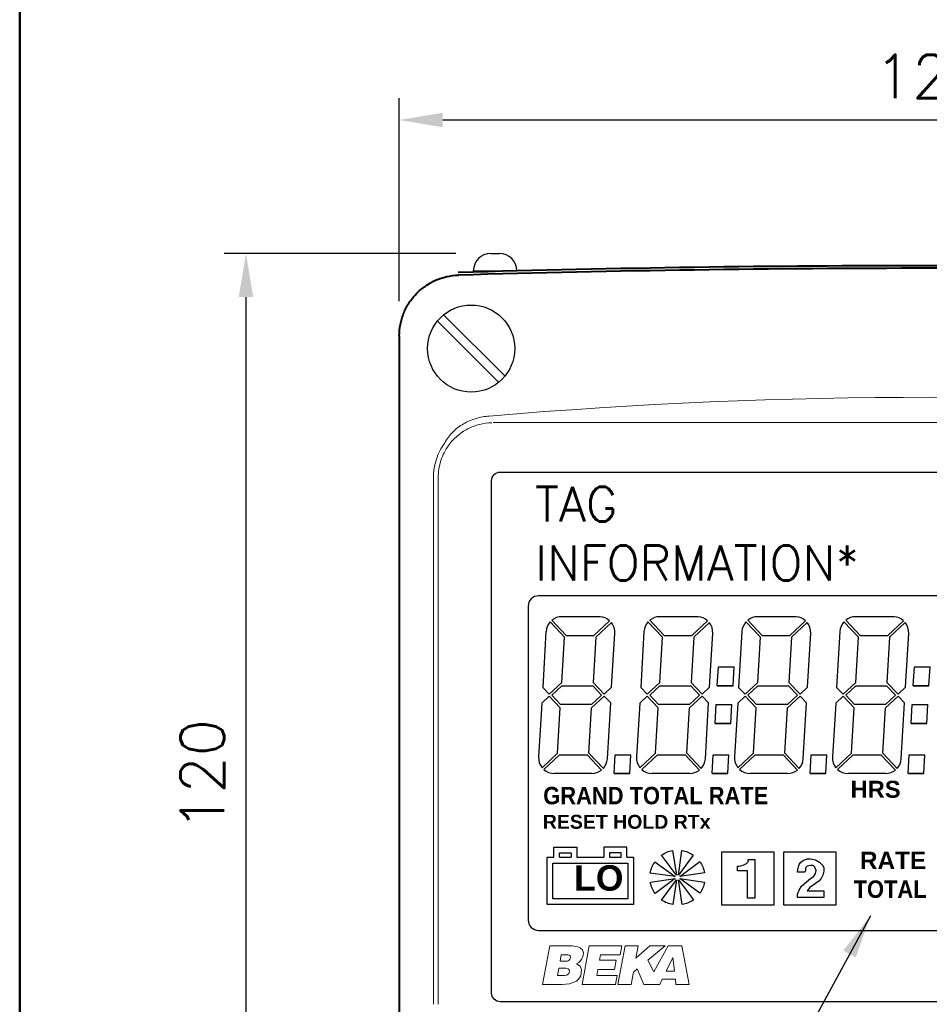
# Model space of a CAD drawing. Extents: x 0 to 501, y 0 to 275.
# Tile 3 of 10: x 6 to 59, y 144 to 201. Entities that reach past the tile are written whole.
import ezdxf

# ---------------------------------------------------------------- set-up
doc = ezdxf.new("R2010")
doc.units = 0
doc.header["$LTSCALE"] = 0.5
doc.header["$MEASUREMENT"] = 0
doc.layers.get('Defpoints').update_dxf_attribs({"color": 104, "lineweight": 0})
for name, color, linetype, lineweight in [('DISPLAY', 6, 'Continuous', 25), ('FINE', 5, 'Continuous', 9), ('OBJECT', 1, 'Continuous', 50)]:
    doc.layers.add(name, color=color, linetype=linetype, lineweight=lineweight)
doc.layers.add('FORMAT', color=7, linetype='Continuous')
doc.layers.add('TEXT', color=5, linetype='Continuous')
doc.styles.add('ROMANS', font='romans', dxfattribs={"height": 2.5})
doc.styles.add('SANSSERIFBOLD', font='sasb____.pfb', dxfattribs={"height": 2})
doc.dimstyles.new('DIMS', dxfattribs={"dimtxt": 2.5, "dimasz": 2.5, "dimexe": 1.25, "dimexo": 2, "dimgap": 1.25, "dimtad": 1, "dimdec": 4, "dimzin": 0, "dimdsep": 46, "dimtxsty": 'ROMANS', "dimcen": 2.5, "dimadec": 0, "dimazin": 0, "dimtfac": 1, "dimtdec": 4, "dimtmove": 0, "dimatfit": 3, "dimfxl": 0, "dimtolj": 1, "dimtzin": 0, "dimarcsym": 0})

# ---------------------------------------------------------------- blocks, each defined once
blk = doc.blocks.new('FORMAT A3 FIXED')
at = {"layer": 'FORMAT', "color": 1, "lineweight": 50}
blk.add_line((6.5, 268.438), (6.5, 6.5), dxfattribs=at)
blk = doc.blocks.new('*D86')
at = {"layer": 'Defpoints', "color": 0}
for p in [(33.534, 187.555), (19.486, 127.708), (31.782, 127.708)]:
    blk.add_point(p, dxfattribs=at)
at = {"layer": 'TEXT', "color": 0, "lineweight": -2}
for p, q in [((31.534, 187.555), (18.236, 187.555)), ((19.486, 185.055), (19.486, 130.208)), ((29.782, 127.708), (18.236, 127.708))]:
    blk.add_line(p, q, dxfattribs=at)
at = {"layer": 'TEXT', "color": 0}
for points in [[(19.903, 185.055), (19.07, 185.055), (19.486, 187.555)], [(19.07, 130.208), (19.903, 130.208), (19.486, 127.708)]]:
    blk.add_solid(points, dxfattribs=at)
at = {"layer": 'TEXT', "color": 0, "insert": (16.986, 157.632), "char_height": 2.5, "attachment_point": 5, "rotation": 90, "style": 'ROMANS'}
blk.add_mtext('\\A1;120', dxfattribs=at)
blk = doc.blocks.new('*D87')
at = {"layer": 'Defpoints', "color": 0}
for p in [(28.284, 195.217), (28.284, 182.817), (89.284, 182.817)]:
    blk.add_point(p, dxfattribs=at)
at = {"layer": 'TEXT', "color": 0, "lineweight": -2}
for p, q in [((28.284, 184.817), (28.284, 196.467)), ((89.284, 184.817), (89.284, 196.467)), ((86.784, 195.217), (30.784, 195.217))]:
    blk.add_line(p, q, dxfattribs=at)
at = {"layer": 'TEXT', "color": 0}
for points in [[(30.784, 195.634), (30.784, 194.8), (28.284, 195.217)], [(86.784, 194.8), (86.784, 195.634), (89.284, 195.217)]]:
    blk.add_solid(points, dxfattribs=at)
at = {"layer": 'TEXT', "color": 0, "insert": (58.784, 197.717), "char_height": 2.5, "attachment_point": 5, "style": 'ROMANS'}
blk.add_mtext('\\A1;122', dxfattribs=at)

msp = doc.modelspace()

# ---------------------------------------------------------------- linework, layer by layer
for p, q in [((34.003, 180.155), (30.477, 183.682)), ((34.357, 180.509), (30.83, 184.035)), ((39.813, 166.71), (37.604, 166.71)), ((45.435, 166.71), (43.226, 166.71)), ((51.058, 166.71), (48.849, 166.71)), ((56.68, 166.71), (54.471, 166.71)), ((37.766, 165.535), (36.937, 166.414)), ((37.04, 166.512), (37.871, 165.63)), ((39.46, 165.632), (40.358, 166.479)), ((40.458, 166.378), (39.559, 165.531)), ((43.388, 165.535), (42.559, 166.414)), ((42.662, 166.512), (43.493, 165.63)), ((45.082, 165.632), (45.981, 166.479)), ((46.08, 166.378), (45.182, 165.531)), ((49.011, 165.535), (48.182, 166.414)), ((48.285, 166.512), (49.116, 165.63)), ((50.705, 165.632), (51.603, 166.479)), ((51.703, 166.378), (50.804, 165.531)), ((54.633, 165.535), (53.804, 166.414)), ((53.907, 166.512), (54.738, 165.63)), ((56.327, 165.632), (57.226, 166.479)), ((57.325, 166.378), (56.427, 165.531)), ((36.705, 165.863), (36.516, 162.66)), ((36.705, 165.863), (36.516, 162.66)), ((37.871, 165.63), (39.46, 165.632)), ((40.47, 162.662), (40.653, 165.759)), ((42.328, 165.863), (42.139, 162.66)), ((42.328, 165.863), (42.139, 162.66)), ((43.493, 165.63), (45.082, 165.632)), ((46.092, 162.662), (46.275, 165.759)), ((47.95, 165.863), (47.761, 162.66)), ((47.95, 165.863), (47.761, 162.66)), ((49.116, 165.63), (50.705, 165.632)), ((51.715, 162.662), (51.898, 165.759)), ((53.573, 165.863), (53.384, 162.66)), ((53.573, 165.863), (53.384, 162.66)), ((54.738, 165.63), (56.327, 165.632)), ((57.337, 162.662), (57.52, 165.759)), ((37.613, 162.941), (37.766, 165.535)), ((39.559, 165.531), (39.406, 162.937)), ((43.235, 162.941), (43.388, 165.535)), ((45.182, 165.531), (45.029, 162.937)), ((48.858, 162.941), (49.011, 165.535)), ((50.804, 165.531), (50.651, 162.937)), ((54.48, 162.941), (54.633, 165.535)), ((56.427, 165.531), (56.274, 162.937)), ((46.537, 162.752), (46.601, 163.832)), ((46.601, 163.832), (47.502, 163.832)), ((47.439, 162.752), (47.502, 163.832)), ((57.782, 162.752), (57.846, 163.832)), ((57.846, 163.832), (58.747, 163.832)), ((58.684, 162.752), (58.747, 163.832)), ((36.892, 162.262), (37.613, 162.941)), ((37.041, 162.207), (37.617, 162.75)), ((37.617, 162.75), (39.386, 162.752)), ((39.386, 162.752), (39.892, 162.215)), ((39.406, 162.937), (40.044, 162.261)), ((42.514, 162.262), (43.235, 162.941)), ((42.663, 162.207), (43.239, 162.75)), ((43.239, 162.75), (45.008, 162.752)), ((45.008, 162.752), (45.515, 162.215)), ((45.029, 162.937), (45.666, 162.261)), ((46.537, 162.752), (47.439, 162.752)), ((46.537, 162.752), (47.439, 162.752)), ((47.439, 162.752), (46.537, 162.752)), ((47.439, 162.752), (46.537, 162.752)), ((48.137, 162.262), (48.858, 162.941)), ((48.286, 162.207), (48.862, 162.75)), ((48.862, 162.75), (50.631, 162.752)), ((50.631, 162.752), (51.137, 162.215)), ((50.651, 162.937), (51.289, 162.261)), ((53.759, 162.262), (54.48, 162.941)), ((53.908, 162.207), (54.484, 162.75)), ((54.484, 162.75), (56.253, 162.752)), ((56.253, 162.752), (56.76, 162.215)), ((56.274, 162.937), (56.911, 162.261)), ((57.782, 162.752), (58.684, 162.752)), ((57.782, 162.752), (58.684, 162.752)), ((58.684, 162.752), (57.782, 162.752)), ((58.684, 162.752), (57.782, 162.752)), ((36.516, 162.66), (36.892, 162.262)), ((36.516, 162.66), (36.892, 162.262)), ((37.547, 161.67), (37.041, 162.207)), ((39.892, 162.215), (39.316, 161.672)), ((40.044, 162.261), (40.47, 162.662)), ((40.044, 162.261), (40.47, 162.662)), ((42.139, 162.66), (42.514, 162.262)), ((42.139, 162.66), (42.514, 162.262)), ((43.169, 161.67), (42.663, 162.207)), ((45.515, 162.215), (44.939, 161.672)), ((45.666, 162.261), (46.092, 162.662)), ((45.666, 162.261), (46.092, 162.662)), ((47.761, 162.66), (48.137, 162.262)), ((47.761, 162.66), (48.137, 162.262)), ((48.792, 161.67), (48.286, 162.207)), ((51.137, 162.215), (50.561, 161.672)), ((51.289, 162.261), (51.715, 162.662)), ((51.289, 162.261), (51.715, 162.662)), ((53.384, 162.66), (53.759, 162.262)), ((53.384, 162.66), (53.759, 162.262)), ((54.414, 161.67), (53.908, 162.207)), ((56.76, 162.215), (56.184, 161.672)), ((56.911, 162.261), (57.337, 162.662)), ((56.911, 162.261), (57.337, 162.662)), ((36.463, 161.76), (36.28, 158.663)), ((36.463, 161.76), (36.28, 158.663)), ((36.889, 162.162), (36.463, 161.76)), ((36.889, 162.162), (36.463, 161.76)), ((37.527, 161.485), (36.889, 162.162)), ((39.316, 161.672), (37.547, 161.67)), ((39.32, 161.481), (40.041, 162.161)), ((40.041, 162.161), (40.417, 161.762)), ((40.041, 162.161), (40.417, 161.762)), ((40.227, 158.559), (40.417, 161.762)), ((42.086, 161.76), (41.903, 158.663)), ((42.086, 161.76), (41.903, 158.663)), ((42.511, 162.162), (42.086, 161.76)), ((42.511, 162.162), (42.086, 161.76)), ((43.149, 161.485), (42.511, 162.162)), ((44.939, 161.672), (43.169, 161.67)), ((44.943, 161.481), (45.664, 162.161)), ((45.664, 162.161), (46.039, 161.762)), ((45.664, 162.161), (46.039, 161.762)), ((45.85, 158.559), (46.039, 161.762)), ((46.41, 160.592), (46.473, 161.672)), ((46.473, 161.672), (47.375, 161.672)), ((47.311, 160.592), (47.375, 161.672)), ((47.708, 161.76), (47.525, 158.663)), ((47.708, 161.76), (47.525, 158.663)), ((48.134, 162.162), (47.708, 161.76)), ((48.134, 162.162), (47.708, 161.76)), ((48.772, 161.485), (48.134, 162.162)), ((50.561, 161.672), (48.792, 161.67)), ((50.565, 161.481), (51.286, 162.161)), ((51.286, 162.161), (51.662, 161.762)), ((51.286, 162.161), (51.662, 161.762)), ((51.472, 158.559), (51.662, 161.762)), ((53.331, 161.76), (53.148, 158.663)), ((53.331, 161.76), (53.148, 158.663)), ((53.756, 162.162), (53.331, 161.76)), ((53.756, 162.162), (53.331, 161.76)), ((54.394, 161.485), (53.756, 162.162)), ((56.184, 161.672), (54.414, 161.67)), ((56.188, 161.481), (56.909, 162.161)), ((56.909, 162.161), (57.284, 161.762)), ((56.909, 162.161), (57.284, 161.762)), ((57.095, 158.559), (57.284, 161.762)), ((57.655, 160.592), (57.718, 161.672)), ((57.718, 161.672), (58.62, 161.672)), ((58.556, 160.592), (58.62, 161.672)), ((37.374, 158.891), (37.527, 161.485)), ((39.167, 158.887), (39.32, 161.481)), ((42.996, 158.891), (43.149, 161.485)), ((44.789, 158.887), (44.943, 161.481)), ((48.619, 158.891), (48.772, 161.485)), ((50.412, 158.887), (50.565, 161.481)), ((54.241, 158.891), (54.394, 161.485)), ((56.034, 158.887), (56.188, 161.481)), ((46.41, 160.592), (47.311, 160.592)), ((46.41, 160.592), (47.311, 160.592)), ((47.311, 160.592), (46.41, 160.592)), ((47.311, 160.592), (46.41, 160.592)), ((57.655, 160.592), (58.556, 160.592)), ((57.655, 160.592), (58.556, 160.592)), ((58.556, 160.592), (57.655, 160.592)), ((58.556, 160.592), (57.655, 160.592)), ((36.477, 158.046), (37.374, 158.891)), ((36.574, 157.943), (37.473, 158.79)), ((37.473, 158.79), (39.062, 158.792)), ((39.062, 158.792), (39.893, 157.911)), ((39.998, 158.006), (39.167, 158.887)), ((40.617, 157.71), (40.681, 158.79)), ((40.681, 158.79), (41.582, 158.79)), ((41.518, 157.71), (41.582, 158.79)), ((42.1, 158.046), (42.996, 158.891)), ((42.197, 157.943), (43.095, 158.79)), ((43.095, 158.79), (44.685, 158.792)), ((44.684, 158.792), (45.515, 157.911)), ((45.62, 158.006), (44.789, 158.887)), ((46.239, 157.71), (46.303, 158.79)), ((46.303, 158.79), (47.205, 158.79)), ((47.141, 157.71), (47.205, 158.79)), ((47.722, 158.046), (48.619, 158.891)), ((47.819, 157.943), (48.718, 158.79)), ((48.718, 158.79), (50.307, 158.792)), ((50.307, 158.792), (51.138, 157.911)), ((51.243, 158.006), (50.412, 158.887)), ((51.862, 157.71), (51.926, 158.79)), ((51.926, 158.79), (52.827, 158.79)), ((52.763, 157.71), (52.827, 158.79)), ((53.345, 158.046), (54.241, 158.891)), ((53.442, 157.943), (54.34, 158.79)), ((54.34, 158.79), (55.93, 158.792)), ((55.929, 158.792), (56.76, 157.911)), ((56.865, 158.006), (56.034, 158.887)), ((57.484, 157.71), (57.548, 158.79)), ((57.548, 158.79), (58.45, 158.79)), ((58.386, 157.71), (58.45, 158.79)), ((39.329, 157.712), (37.179, 157.71)), ((40.617, 157.71), (41.518, 157.71)), ((40.617, 157.71), (41.518, 157.71)), ((41.518, 157.71), (40.617, 157.71)), ((41.518, 157.71), (40.617, 157.71)), ((44.952, 157.712), (42.801, 157.71)), ((46.239, 157.71), (47.141, 157.71)), ((46.239, 157.71), (47.141, 157.71)), ((47.141, 157.71), (46.239, 157.71)), ((47.141, 157.71), (46.239, 157.71)), ((50.574, 157.712), (48.424, 157.71)), ((51.862, 157.71), (52.763, 157.71)), ((51.862, 157.71), (52.763, 157.71)), ((52.763, 157.71), (51.862, 157.71)), ((52.763, 157.71), (51.862, 157.71)), ((56.197, 157.712), (54.046, 157.71)), ((57.484, 157.71), (58.386, 157.71)), ((57.484, 157.71), (58.386, 157.71)), ((58.386, 157.71), (57.484, 157.71)), ((58.386, 157.71), (57.484, 157.71)), ((36.766, 150.194), (36.766, 152.907)), ((36.766, 152.907), (37.158, 152.907)), ((37.096, 152.577), (41.403, 152.577)), ((37.096, 150.524), (37.096, 152.577)), ((37.488, 152.907), (38.143, 152.907)), ((38.473, 152.907), (40.026, 152.907)), ((40.356, 152.907), (41.011, 152.907)), ((41.341, 152.907), (41.733, 152.907)), ((41.403, 152.577), (41.403, 150.524)), ((41.733, 152.907), (41.733, 150.194)), ((41.403, 150.524), (37.096, 150.524)), ((41.733, 150.194), (36.766, 150.194))]:
    msp.add_line(p, q)
at = {"linetype": 'Continuous', "lineweight": 40}
msp.add_line((28.284, 182.817), (28.284, 131.206), dxfattribs=at)
at = {"linetype": 'Continuous', "lineweight": 0}
for p, q in [((83.9, 177.849), (33.668, 177.849)), ((30.247, 144.47), (30.247, 174.697)), ((30.521, 174.697), (30.521, 144.47))]:
    msp.add_line(p, q, dxfattribs=at)
for points in [[(34.08, 175.013), (83.475, 175.013, -0.414214), (83.975, 174.513), (83.975, 145.118, -0.414214), (83.475, 144.618), (34.08, 144.618, -0.414214), (33.58, 145.118), (33.58, 174.513, -0.414214)], [(36.28, 148.71), (81.26, 148.71, 0.414214), (81.86, 149.31), (81.86, 167.31, 0.414214), (81.26, 167.91), (36.28, 167.91, 0.414214), (35.68, 167.31), (35.68, 149.31, 0.414214)], [(44.19, 151.878), (43.33, 153.027, -0.111849), (43.972, 153.297)], [(45.15, 153.036), (44.301, 151.878), (44.505, 153.299, -0.111849)], [(42.955, 152.649), (44.113, 151.799), (42.692, 152.004, -0.111849)], [(45.529, 152.661, -0.111849), (45.798, 152.019), (44.379, 151.801)], [(42.964, 150.829, -0.111849), (42.694, 151.471), (44.113, 151.689)], [(44.192, 151.611), (43.987, 150.191, -0.111849), (43.343, 150.454)], [(44.52, 150.193), (44.302, 151.612), (45.162, 150.463, -0.111849)], [(45.537, 150.841), (44.38, 151.69), (45.8, 151.486, -0.111849)]]:
    msp.add_lwpolyline(points, format="xyb", close=True)
for points in [[(37.158, 152.907), (37.158, 153.494), (38.473, 153.494), (38.473, 152.907)], [(37.488, 152.907), (37.488, 153.164), (38.143, 153.164), (38.143, 152.907)], [(41.341, 152.907), (41.341, 153.494), (40.026, 153.494), (40.026, 152.907)], [(41.011, 152.907), (41.011, 153.164), (40.356, 153.164), (40.356, 152.907)]]:
    msp.add_lwpolyline(points)
for points in [[(46.783, 150.183), (49.806, 150.183), (49.806, 153.206), (46.783, 153.206)], [(46.783, 150.183), (49.806, 150.183), (49.806, 153.206), (46.783, 153.206)], [(46.783, 150.183), (49.806, 150.183), (49.806, 153.206), (46.783, 153.206)], [(50.343, 150.183), (53.366, 150.183), (53.366, 153.206), (50.343, 153.206)], [(47.696, 152.405), (47.79, 152.405), (47.79, 152.405), (48.026, 152.453), (48.214, 152.547), (48.309, 152.641), (48.309, 152.783), (48.686, 152.783), (48.686, 150.567), (48.262, 150.567), (48.262, 152.123), (47.696, 152.123), (47.696, 152.405)], [(51.136, 152.061), (51.136, 152.061), (51.183, 152.297), (51.23, 152.485), (51.324, 152.627), (51.466, 152.721), (51.701, 152.815), (51.89, 152.815), (51.89, 152.815), (52.173, 152.768), (52.408, 152.627), (52.503, 152.532), (52.597, 152.438), (52.644, 152.297), (52.644, 152.108), (52.644, 152.108), (52.597, 151.872), (52.503, 151.684), (52.361, 151.542), (52.173, 151.401), (52.173, 151.401), (51.843, 151.165), (51.701, 150.977), (52.644, 150.977), (52.644, 150.599), (51.136, 150.599), (51.136, 150.599), (51.136, 150.788), (51.23, 151.024), (51.371, 151.259), (51.654, 151.495), (51.654, 151.495), (51.89, 151.684), (52.078, 151.825), (52.173, 151.967), (52.22, 152.155), (52.22, 152.155), (52.173, 152.249), (52.126, 152.344), (52.031, 152.438), (51.89, 152.438), (51.89, 152.438), (51.701, 152.391), (51.607, 152.297), (51.607, 152.155), (51.56, 152.061), (51.136, 152.061)]]:
    msp.add_lwpolyline(points, close=True)
msp.add_circle((32.412, 182.1), 2.5)
at = {"linetype": 'Continuous', "lineweight": 40}
msp.add_arc((58.784, -743.792), 930.5, 88.330827, 91.669173, dxfattribs=at)
for centre, start, end in [((37.604, 165.81), 90, 128.794), ((37.604, 165.81), 90, 128.794), ((39.754, 165.812), 47.8263, 86.2599), ((43.226, 165.81), 90, 128.794), ((43.226, 165.81), 90, 128.794), ((45.377, 165.812), 47.8263, 86.2599), ((48.849, 165.81), 90, 128.794), ((48.849, 165.81), 90, 128.794), ((50.999, 165.812), 47.8263, 86.2599), ((54.471, 165.81), 90, 128.794), ((54.471, 165.81), 90, 128.794), ((56.622, 165.812), 47.8263, 86.2599), ((37.604, 165.81), 137.8263, 176.6203), ((37.604, 165.81), 137.8263, 176.6203), ((39.754, 165.812), 356.6203, 38.794), ((39.754, 165.812), 356.6203, 38.794), ((43.226, 165.81), 137.8263, 176.6203), ((43.226, 165.81), 137.8263, 176.6203), ((45.377, 165.812), 356.6203, 38.794), ((45.377, 165.812), 356.6203, 38.794), ((48.849, 165.81), 137.8263, 176.6203), ((48.849, 165.81), 137.8263, 176.6203), ((50.999, 165.812), 356.6203, 38.794), ((50.999, 165.812), 356.6203, 38.794), ((54.471, 165.81), 137.8263, 176.6203), ((54.471, 165.81), 137.8263, 176.6203), ((56.622, 165.812), 356.6203, 38.794), ((56.622, 165.812), 356.6203, 38.794), ((37.179, 158.61), 176.6203, 218.794), ((39.329, 158.612), 317.8263, 356.6203), ((39.329, 158.612), 317.8263, 356.6203), ((42.801, 158.61), 176.6203, 218.794), ((44.952, 158.612), 317.8263, 356.6203), ((44.952, 158.612), 317.8263, 356.6203), ((48.424, 158.61), 176.6203, 218.794), ((50.574, 158.612), 317.8263, 356.6203), ((50.574, 158.612), 317.8263, 356.6203), ((54.046, 158.61), 176.6203, 218.794), ((56.197, 158.612), 317.8263, 356.6203), ((56.197, 158.612), 317.8263, 356.6203), ((37.179, 158.61), 227.8263, 270), ((37.179, 158.61), 227.8263, 270), ((39.329, 158.612), 270, 308.794), ((39.329, 158.612), 270, 308.794), ((42.801, 158.61), 227.8263, 270), ((42.801, 158.61), 227.8263, 270), ((44.952, 158.612), 270, 308.794), ((44.952, 158.612), 270, 308.794), ((48.424, 158.61), 227.8263, 270), ((48.424, 158.61), 227.8263, 270), ((50.574, 158.612), 270, 308.794), ((50.574, 158.612), 270, 308.794), ((54.046, 158.61), 227.8263, 270), ((54.046, 158.61), 227.8263, 270), ((56.197, 158.612), 270, 308.794), ((56.197, 158.612), 270, 308.794)]:
    msp.add_arc(centre, 0.9, start, end)
at = {"linetype": 'Continuous', "lineweight": 0}
msp.add_ellipse((58.784, -118.978), major_axis=(298.532, 0), ratio=0.999163, start_param=1.485805, end_param=1.655788, dxfattribs=at)
at = {"linetype": 'Continuous', "lineweight": 40}
msp.add_open_spline([(28.284, 182.817), (28.284, 183.044), (28.306, 183.267), (28.37, 183.596), (28.396, 183.705), (28.46, 183.92), (28.498, 184.028), (28.625, 184.341), (28.728, 184.539), (28.973, 184.914), (29.115, 185.093), (29.427, 185.414), (29.598, 185.559), (29.875, 185.752), (29.971, 185.812), (30.168, 185.922), (30.268, 185.973), (30.575, 186.108), (30.787, 186.178), (31.229, 186.278), (31.453, 186.307), (31.68, 186.313)], degree=3, knots=[0, 0, 0, 0, 0.125, 0.125, 0.1875, 0.1875, 0.25, 0.25, 0.375, 0.375, 0.5, 0.5, 0.625, 0.625, 0.6875, 0.6875, 0.75, 0.75, 0.875, 0.875, 1, 1, 1, 1], dxfattribs=at)
at = {"linetype": 'Continuous', "lineweight": 0}
for points, knots in [([(30.892, 176.691), (31.022, 176.916), (31.177, 177.122), (31.451, 177.4), (31.549, 177.487), (31.753, 177.645), (31.859, 177.716), (32.081, 177.846), (32.196, 177.904), (32.435, 178.006), (32.558, 178.05), (32.929, 178.16), (33.182, 178.206), (33.442, 178.228)], [0, 0, 0, 0, 0.25, 0.25, 0.375, 0.375, 0.5, 0.5, 0.625, 0.625, 0.75, 0.75, 1, 1, 1, 1]), ([(33.598, 177.848), (33.354, 177.843), (33.115, 177.809), (32.649, 177.688), (32.42, 177.6), (31.994, 177.376), (31.794, 177.24), (31.425, 176.921), (31.261, 176.742), (31.118, 176.545)], [0, 0, 0, 0, 0.25, 0.25, 0.5, 0.5, 0.75, 0.75, 1, 1, 1, 1]), ([(30.247, 174.697), (30.247, 174.876), (30.261, 175.053), (30.316, 175.403), (30.358, 175.577), (30.523, 176.087), (30.683, 176.401), (30.892, 176.691)], [0, 0, 0, 0, 0.25, 0.25, 0.5, 0.5, 1, 1, 1, 1]), ([(31.118, 176.545), (30.924, 176.276), (30.776, 175.984), (30.624, 175.513), (30.585, 175.351), (30.534, 175.027), (30.521, 174.863), (30.521, 174.697)], [0, 0, 0, 0, 0.5, 0.5, 0.75, 0.75, 1, 1, 1, 1])]:
    msp.add_open_spline(points, degree=3, knots=knots, dxfattribs=at)
at = {"layer": 'FINE', "color": 7, "linetype": 'Continuous', "flags": 128}
for points in [[(38.206, 147.823), (38.534, 147.769), (38.659, 147.714), (38.713, 147.675), (38.799, 147.597), (38.846, 147.488), (38.854, 147.417), (38.846, 147.269), (38.752, 147.043), (38.581, 146.871), (38.456, 146.785), (38.667, 146.661), (38.752, 146.45), (38.698, 146.106), (38.573, 145.904), (38.448, 145.802), (38.05, 145.646), (37.637, 145.615), (36.513, 145.615), (36.919, 147.823)], [(38.776, 145.615), (39.182, 147.823), (41.054, 147.823), (40.961, 147.308), (39.837, 147.308), (39.782, 146.996), (40.734, 146.996), (40.633, 146.473), (39.689, 146.473), (39.619, 146.13), (40.789, 146.13), (40.695, 145.615)], [(40.836, 145.615), (41.242, 147.823), (41.999, 147.823), (41.866, 147.113), (42.662, 147.823), (43.544, 147.823), (42.553, 146.996), (42.888, 146.325), (43.723, 147.823), (44.496, 147.823), (44.917, 145.615), (44.16, 145.615), (44.129, 145.904), (43.372, 145.904), (43.232, 145.615), (42.326, 145.615), (41.936, 146.497), (41.718, 146.309), (41.593, 145.615)], [(37.512, 146.941), (37.582, 147.308), (37.957, 147.308), (38.05, 147.285), (38.089, 147.261), (38.12, 147.191), (38.12, 147.137), (38.081, 147.051), (38.019, 146.988), (37.933, 146.949), (37.878, 146.941)], [(43.98, 147.159), (43.981, 147.159), (44.082, 146.364), (43.606, 146.364)], [(37.363, 146.13), (37.434, 146.536), (37.839, 146.536), (37.972, 146.504), (38.042, 146.442), (38.058, 146.419), (38.058, 146.333), (38.042, 146.278), (38.011, 146.231), (37.972, 146.192), (37.878, 146.146), (37.761, 146.13)]]:
    msp.add_lwpolyline(points, close=True, dxfattribs=at)
at = {"layer": 'OBJECT', "linetype": 'Continuous', "lineweight": 40}
msp.add_arc((58.784, -744.142), 931, 88.330827, 91.669173, dxfattribs=at)
at = {"layer": 'TEXT'}
for p, q in [((33.534, 187.555), (34.034, 187.555)), ((32.534, 186.555), (35.034, 186.555))]:
    msp.add_line(p, q, dxfattribs=at)
for centre, start, end in [((33.534, 186.555), 90, 180), ((34.034, 186.555), 0, 90)]:
    msp.add_arc(centre, 1, start, end, dxfattribs=at)

# ---------------------------------------------------------------- block references
at = {"color": 0}
msp.add_blockref('FORMAT A3 FIXED', (0, 0), dxfattribs=at)

# ---------------------------------------------------------------- texts
at = {"style": 'SANSSERIFBOLD'}
msp.add_text('LO', height=1.4625, dxfattribs=at).set_placement((38.318, 150.99))
at = {"layer": 'DISPLAY', "style": 'SANSSERIFBOLD'}
for s, height, p in [('HRS', 0.975, (54.183, 156.322)), ('RESET HOLD RTx', 0.8, (36.524, 154.543)), ('RATE', 1, (54.722, 152.229))]:
    msp.add_text(s, height=height, dxfattribs=at).set_placement(p)
at = {"layer": 'DISPLAY', "style": 'SANSSERIFBOLD', "width": 0.9}
for s, p in [('GRAND TOTAL RATE', (36.546, 155.949)), ('TOTAL', (54.359, 150.58))]:
    msp.add_text(s, height=1, dxfattribs=at).set_placement(p)
at = {"layer": 'TEXT', "style": 'ROMANS'}
for s, p in [('TAG', (36.082, 172.169)), ('INFORMATION*', (36.082, 168.796))]:
    msp.add_text(s, height=2, dxfattribs=at).set_placement(p)

# ---------------------------------------------------------------- dimensions: what is measured, and where the dimension line sits
at = {"layer": 'TEXT'}
dim = msp.add_linear_dim(base=(28.284, 195.217), p1=(89.284, 182.817), p2=(28.284, 182.817), dimstyle='DIMS', override={"dimdec": 0, "dimlfac": 2, "dimdsep": 0, "dimtdec": 2, "dimtmove": 2}, dxfattribs=at)
dim.commit()
dim.dimension.update_dxf_attribs({"geometry": '*D87', "text_midpoint": (58.784, 197.717)})
dim = msp.add_linear_dim(base=(19.486, 127.708), p1=(33.534, 187.555), p2=(31.782, 127.708), angle=90, dimstyle='DIMS', override={"dimdec": 0, "dimlfac": 2, "dimdsep": 0, "dimtdec": 2, "dimtmove": 2}, dxfattribs=at)
dim.commit()
dim.dimension.update_dxf_attribs({"geometry": '*D86', "text_midpoint": (16.986, 157.632)})

# ---------------------------------------------------------------- leaders
msp.add_leader([(55.322, 149.553), (39.553, 120.56)], dimstyle='DIMS', override={"dimdec": 2, "dimdsep": 0, "dimtdec": 2, "dimtmove": 2}, dxfattribs=at)

doc.saveas('drawing.dxf')
